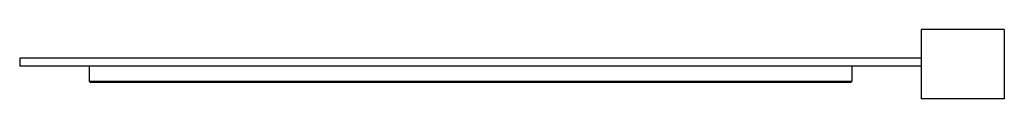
# Paper-space layout '_Frontal' of a CAD drawing. Header units: millimetres. Extents: x -650 to 770, y -36 to 64.
import ezdxf

# ---------------------------------------------------------------- set-up
doc = ezdxf.new("R2010")
doc.units = ezdxf.units.MM

psp = doc.layouts.new('_Frontal')

# ---------------------------------------------------------------- linework, layer by layer
at = {"color": 7, "linetype": 'Continuous', "lineweight": 25}
for p, q in [((770, 64), (650, 64)), ((650, 64), (650, -36)), ((770, 64), (770, -36)), ((650, 22.7), (-650, 22.7)), ((-650, 22.7), (-650, 11)), ((650, 11), (-650, 11)), ((-550, 11), (-550, -11)), ((550, 11), (550, -11)), ((550, -11), (-550, -11)), ((-549, -12), (549, -12)), ((770, -36), (650, -36))]:
    psp.add_line(p, q, dxfattribs=at)
for points in [[(-549, -11), (-549, -11.3), (-549, -11.8), (-549, -12.1), (-549, -12), (-549, -12)], [(549, -11), (549, -11.3), (549, -11.8), (549, -12.1), (549, -12), (549, -12)]]:
    psp.add_open_spline(points, degree=3, knots=[0, 0, 0, 0, 0.453967, 0.890111, 1, 1, 1, 1], dxfattribs=at)

doc.saveas('drawing.dxf')
